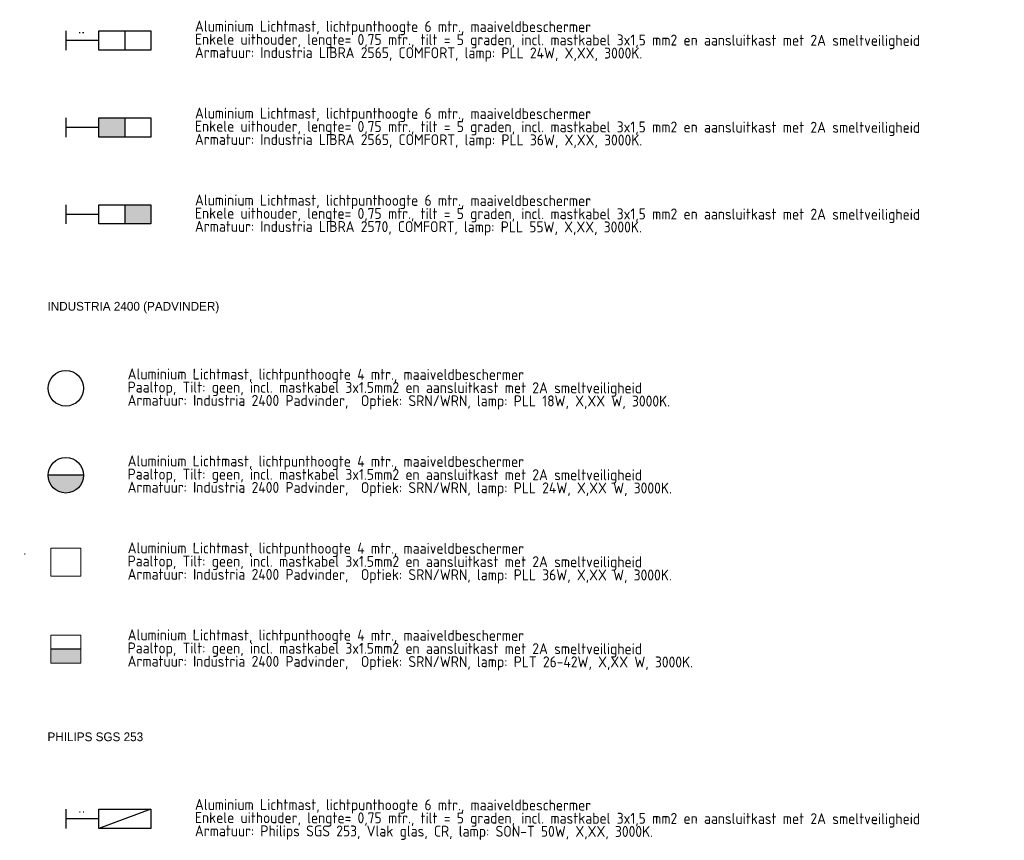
# Model space of a CAD drawing. Header units: millimetres. Extents: x -16321526 to -4431526, y 5084381 to 13484381.
# Tile 14 of 49: x -15926215 to -15476398, y 6630585 to 7005633. Entities that reach past the tile are written whole.
import ezdxf
from ezdxf.enums import TextEntityAlignment as Align
from ezdxf.lldxf.tags import DXFTag

# ---------------------------------------------------------------- set-up
doc = ezdxf.new("R2010")
doc.units = ezdxf.units.MM
for name, color, linetype, lineweight in [('N-WE-KL-ET_LS_OV_LICHTMAST_LSL-S', 90, 'Continuous', 35), ('N-WE-KL-ET_LS_OV_LSL-T18', 10, 'Continuous', 18), ('N-WE-KL-ET_LS_OV_LSL-T25', 10, 'Continuous', 25), ('N-WE-KL-ET_LS_OV_LSL-T35', 10, 'Continuous', 35)]:
    doc.layers.add(name, color=color, linetype=linetype, lineweight=lineweight)
doc.layers.add('nieuw', color=3, linetype='Continuous')
doc.styles.add('0.25 (1 200)', font='dgn032.shx', dxfattribs={"height": 0.5})
doc.styles.add('ISO', font='isocp')
doc.styles.add('NLCS-ISO', font='txt')
tags = doc.linetypes.add('Voedingskabel VERWIJDEREN x', pattern='A,25,1,["X",Standard,S=2.54,R=0,X=-2.54,Y=-1.27],1', length=27).pattern_tags.tags
tags[6] = DXFTag(74, 10)
pattern_1 = [(0, (0, 0), (0, 6.985), [5.08, -1.905]), (90, (0, 0), (-6.985, 4e-16), [5.08, -1.905])]
pattern_2 = [(0, (3, 0.875), (0, 6.985), [5.08, -1.905]), (90, (3, 0.875), (-6.985, 4e-16), [5.08, -1.905])]
pattern_3 = [(0, (-26.671, 0), (0, 6.985), [5.08, -1.905]), (90, (-26.671, 0), (-6.985, 4e-16), [5.08, -1.905])]
pattern_4 = [(0, (-23.671, 0.875), (0, 6.985), [5.08, -1.905]), (90, (-23.671, 0.875), (-6.985, 4e-16), [5.08, -1.905])]
pattern_5 = [(0, (-26.875, 1e-15), (0, 6.985), [5.08, -1.905]), (90, (-26.875, 1e-15), (-6.985, 4e-16), [5.08, -1.905])]
pattern_6 = [(0, (-23.875, 0.875), (0, 6.985), [5.08, -1.905]), (90, (-23.875, 0.875), (-6.985, 4e-16), [5.08, -1.905])]

# ---------------------------------------------------------------- blocks, each defined once
blk = doc.blocks.new('ET-LS-OVL-MAST-LSL_KOFFER_PLL_03')
at = {"layer": 'nieuw'}
h = blk.add_hatch(dxfattribs=at)
h.set_pattern_fill('ANGLE', color=256)
h.set_pattern_definition(pattern_1)
h.paths.add_polyline_path([(7.44, 3.64), (8.12, 3.06), (8.29, 3.94)])
h.paths.add_polyline_path([(5.79, 3.64), (6.47, 3.06), (6.64, 3.94)])
h = blk.add_hatch(dxfattribs=at)
h.set_pattern_fill('ANGLE', color=256)
h.set_pattern_definition(pattern_2)
h.paths.add_polyline_path([(6.64, 3.94), (5.79, 3.64), (6.47, 3.06)])
h.paths.add_polyline_path([(7.44, 3.64), (8.12, 3.06), (8.29, 3.94)])
at = {"layer": 'N-WE-KL-ET_LS_OV_LICHTMAST_LSL-S', "lineweight": -3}
blk.add_line((26.88, 4.38), (26.88, -4.38), dxfattribs=at)
for points in [[(0, 4.38), (0, -4.38)], [(15, 0), (0, 0)]]:
    blk.add_lwpolyline(points, dxfattribs=at)
blk.add_lwpolyline([(15, 4.38), (38.75, 4.38), (38.75, -4.38), (15, -4.38)], close=True, dxfattribs=at)
at = {"layer": 'N-WE-KL-ET_LS_OV_LSL-T25', "style": 'NLCS-ISO'}
blk.add_attdef('MAST_CODE', (-11.9, 15.69), '', height=2.5, dxfattribs=at)
at = {"layer": 'N-WE-KL-ET_LS_OV_LSL-T25', "linetype": 'ByBlock', "style": 'NLCS-ISO'}
blk.add_attdef('FASE-AANSLUITING', (12.95, -10.29), '', height=1.8, dxfattribs=at)
at = {"layer": 'N-WE-KL-ET_LS_OV_LSL-T25', "style": 'NLCS-ISO', "flags": 1}
for tag, p in [('KERN', (72.98, -10.13)), ('WIJK', (72.98, -13.53)), ('BUURT', (72.98, -16.93)), ('STRAAT', (72.98, -20.33)), ('EIGENAAR_INSTALLATIE', (72.98, -23.73)), ('BEHEERDER', (72.98, -27.13)), ('NETWERK', (72.98, -30.53)), ('SOORT_INSTALLATIE', (72.98, -33.93)), ('KAST_CODE', (72.98, -37.33)), ('KAST_NUMMER', (72.98, -40.73)), ('GROEP_NUMMER', (72.9, -44.05)), ('TYPE_AANSLUITING', (72.6, -54.02)), ('TYPE_AANSLUITBLOK', (72.6, -57.8)), ('AFGEZEKERDE_WAARDE', (72.6, -61.59)), ('ALG_ONDERGROND', (72.6, -65.37)), ('OV_MAST_MATERIAAL', (72.19, -92.97)), ('OV_MAST_KLEUR', (72.19, -96.35)), ('CONSERVERING', (72.19, -99.74)), ('LEVERANCIER', (72.19, -103.12)), ('PLAATSINGSDATUM', (72.19, -106.52)), ('INSPECTIEDATUM', (72.19, -109.92)), ('OBJECTEN_MAST', (72.11, -113.49)), ('FOTOS', (72.19, -130.26)), ('OPMERKINGEN_inspectie', (72.19, -133.66)), ('KLEUR_ARMATUUR', (71.77, -147.56)), ('LEVERANCIER_ARMATUUR', (72.11, -150.55)), ('OPMERKINGEN_armatuur', (72.25, -160.06))]:
    blk.add_attdef(tag, p, '', height=2, dxfattribs=at)
at = {"layer": 'N-WE-KL-ET_LS_OV_LSL-T25', "linetype": 'ByBlock', "style": 'NLCS-ISO', "flags": 1}
for tag, p in [('MASTNUMMER', (82.8, -49.91)), ('LOCATIE_MASTNUMMER', (90.12, -46.55))]:
    blk.add_attdef(tag, text='', height=2, dxfattribs=at).set_placement(p, align=Align.MIDDLE)
for tag, p in [('TYPECODE', (72.6, -69.16)), ('MAST_TEKENING', (72.79, -72.84)), ('OV_MAST_HOOGTE', (72.8, -76.05)), ('UITHOUDER', (72.6, -79.43)), ('LENGTE_UITHOUDER', (72.6, -82.83)), ('TILT', (72.19, -86.35)), ('VORM', (72.19, -89.59)), ('OBJECT_1', (72.11, -116.89)), ('OBJECT_2', (72.11, -120.29)), ('VERMOGEN_OBJECTEN', (72.11, -127.06)), ('OBJECT_3', (72.11, -123.69)), ('TYPE_ARMATUUR', (72.02, -137.41)), ('LICHTPUNTHOOGTE', (71.86, -141.17)), ('PLAATSING_DATUM_ARMATUUR', (71.86, -144.57)), ('TYPE_VSA_DRIVER', (72.11, -153.55)), ('PLAATSING_JAAR_VSA', (72.11, -156.66)), ('TYPE_LAMP', (72.33, -163.61)), ('AANTAL_LAMP', (72.38, -167)), ('BRANDUREN_LAMP', (72.47, -170.56)), ('GEPLANDE_REMPLACE', (72.47, -177.23)), ('PLAATSING_JAAR_LAMP', (72.47, -173.89)), ('BRANDER_TYPE', (72.24, -180.88)), ('LICHTKLEUR_LAMP', (72.47, -183.76)), ('DIM_REGIME', (72.62, -187.68)), ('VERMOGEN_LAMP', (72.55, -191.37)), ('SYSTEEMVERMOGEN_LAMP', (72.51, -195.04)), ('MAX_VERMOGEN_LAMP', (72.64, -198.37))]:
    blk.add_attdef(tag, p, '', height=2, dxfattribs=at)
blk = doc.blocks.new('ET-LS-OVL-MAST-LSL_KOFFER_PLL_04')
at = {"layer": 'N-WE-KL-ET_LS_OV_LICHTMAST_LSL-S', "lineweight": 0}
h = blk.add_hatch(color=256, dxfattribs=at)
h.dxf.hatch_style = 1
h.paths.add_polyline_path([(26.88, 4.38), (15, 4.38), (15, -4.38), (26.88, -4.38)])
at = {"layer": 'nieuw'}
h = blk.add_hatch(dxfattribs=at)
h.set_pattern_fill('ANGLE', color=256)
h.set_pattern_definition(pattern_1)
h.paths.add_polyline_path([(7.44, 3.64), (8.12, 3.06), (8.29, 3.94)])
h.paths.add_polyline_path([(5.79, 3.64), (6.47, 3.06), (6.64, 3.94)])
h = blk.add_hatch(dxfattribs=at)
h.set_pattern_fill('ANGLE', color=256)
h.set_pattern_definition(pattern_2)
h.paths.add_polyline_path([(6.64, 3.94), (5.79, 3.64), (6.47, 3.06)])
h.paths.add_polyline_path([(7.44, 3.64), (8.12, 3.06), (8.29, 3.94)])
at = {"layer": 'N-WE-KL-ET_LS_OV_LICHTMAST_LSL-S', "lineweight": -3}
blk.add_line((26.88, 4.38), (26.88, -4.38), dxfattribs=at)
for points in [[(0, 4.38), (0, -4.38)], [(15, 0), (0, 0)]]:
    blk.add_lwpolyline(points, dxfattribs=at)
blk.add_lwpolyline([(15, 4.38), (38.75, 4.38), (38.75, -4.38), (15, -4.38)], close=True, dxfattribs=at)
at = {"layer": 'N-WE-KL-ET_LS_OV_LSL-T25', "style": 'NLCS-ISO'}
blk.add_attdef('MAST_CODE', (-11.9, 15.69), '', height=2.5, dxfattribs=at)
at = {"layer": 'N-WE-KL-ET_LS_OV_LSL-T25', "linetype": 'ByBlock', "style": 'NLCS-ISO'}
blk.add_attdef('FASE-AANSLUITING', (12.95, -10.29), '', height=1.8, dxfattribs=at)
at = {"layer": 'N-WE-KL-ET_LS_OV_LSL-T25', "style": 'NLCS-ISO', "flags": 1}
for tag, p in [('KERN', (72.98, -10.13)), ('WIJK', (72.98, -13.53)), ('BUURT', (72.98, -16.93)), ('STRAAT', (72.98, -20.33)), ('EIGENAAR_INSTALLATIE', (72.98, -23.73)), ('BEHEERDER', (72.98, -27.13)), ('NETWERK', (72.98, -30.53)), ('SOORT_INSTALLATIE', (72.98, -33.93)), ('KAST_CODE', (72.98, -37.33)), ('KAST_NUMMER', (72.98, -40.73)), ('GROEP_NUMMER', (72.9, -44.05)), ('TYPE_AANSLUITING', (72.6, -54.02)), ('TYPE_AANSLUITBLOK', (72.6, -57.8)), ('AFGEZEKERDE_WAARDE', (72.6, -61.59)), ('ALG_ONDERGROND', (72.6, -65.37)), ('OV_MAST_MATERIAAL', (72.19, -92.97)), ('OV_MAST_KLEUR', (72.19, -96.35)), ('CONSERVERING', (72.19, -99.74)), ('LEVERANCIER', (72.19, -103.12)), ('PLAATSINGSDATUM', (72.19, -106.52)), ('INSPECTIEDATUM', (72.19, -109.92)), ('OBJECTEN_MAST', (72.11, -113.49)), ('FOTOS', (72.19, -130.26)), ('OPMERKINGEN_inspectie', (72.19, -133.66)), ('KLEUR_ARMATUUR', (71.77, -147.56)), ('LEVERANCIER_ARMATUUR', (72.11, -150.55)), ('OPMERKINGEN_armatuur', (72.25, -160.06))]:
    blk.add_attdef(tag, p, '', height=2, dxfattribs=at)
at = {"layer": 'N-WE-KL-ET_LS_OV_LSL-T25', "linetype": 'ByBlock', "style": 'NLCS-ISO', "flags": 1}
for tag, p in [('MASTNUMMER', (82.8, -49.91)), ('LOCATIE_MASTNUMMER', (90.12, -46.55))]:
    blk.add_attdef(tag, text='', height=2, dxfattribs=at).set_placement(p, align=Align.MIDDLE)
for tag, p in [('TYPECODE', (72.6, -69.16)), ('MAST_TEKENING', (72.79, -72.84)), ('OV_MAST_HOOGTE', (72.8, -76.05)), ('UITHOUDER', (72.6, -79.43)), ('LENGTE_UITHOUDER', (72.6, -82.83)), ('TILT', (72.19, -86.35)), ('VORM', (72.19, -89.59)), ('OBJECT_1', (72.11, -116.89)), ('OBJECT_2', (72.11, -120.29)), ('VERMOGEN_OBJECTEN', (72.11, -127.06)), ('OBJECT_3', (72.11, -123.69)), ('TYPE_ARMATUUR', (72.02, -137.41)), ('LICHTPUNTHOOGTE', (71.86, -141.17)), ('PLAATSING_DATUM_ARMATUUR', (71.86, -144.57)), ('TYPE_VSA_DRIVER', (72.11, -153.55)), ('PLAATSING_JAAR_VSA', (72.11, -156.66)), ('TYPE_LAMP', (72.33, -163.61)), ('AANTAL_LAMP', (72.38, -167)), ('BRANDUREN_LAMP', (72.47, -170.56)), ('GEPLANDE_REMPLACE', (72.47, -177.23)), ('PLAATSING_JAAR_LAMP', (72.47, -173.89)), ('BRANDER_TYPE', (72.24, -180.88)), ('LICHTKLEUR_LAMP', (72.47, -183.76)), ('DIM_REGIME', (72.62, -187.68)), ('VERMOGEN_LAMP', (72.55, -191.37)), ('SYSTEEMVERMOGEN_LAMP', (72.51, -195.04)), ('MAX_VERMOGEN_LAMP', (72.64, -198.37))]:
    blk.add_attdef(tag, p, '', height=2, dxfattribs=at)
blk = doc.blocks.new('ET-LS-OVL-MAST-LSL_KOFFER_PLL_05')
at = {"layer": 'N-WE-KL-ET_LS_OV_LICHTMAST_LSL-S', "lineweight": 0}
h = blk.add_hatch(color=256, dxfattribs=at)
h.dxf.hatch_style = 1
h.paths.add_polyline_path([(38.75, 4.38), (26.88, 4.38), (26.88, -4.38), (38.75, -4.38)])
at = {"layer": 'nieuw'}
h = blk.add_hatch(dxfattribs=at)
h.set_pattern_fill('ANGLE', color=256)
h.set_pattern_definition(pattern_1)
h.paths.add_polyline_path([(7.44, 3.64), (8.12, 3.06), (8.29, 3.94)])
h.paths.add_polyline_path([(5.79, 3.64), (6.47, 3.06), (6.64, 3.94)])
h = blk.add_hatch(dxfattribs=at)
h.set_pattern_fill('ANGLE', color=256)
h.set_pattern_definition(pattern_2)
h.paths.add_polyline_path([(6.64, 3.94), (5.79, 3.64), (6.47, 3.06)])
h.paths.add_polyline_path([(7.44, 3.64), (8.12, 3.06), (8.29, 3.94)])
at = {"layer": 'N-WE-KL-ET_LS_OV_LICHTMAST_LSL-S', "lineweight": -3}
blk.add_line((26.88, 4.38), (26.88, -4.38), dxfattribs=at)
for points in [[(0, 4.38), (0, -4.38)], [(15, 0), (0, 0)]]:
    blk.add_lwpolyline(points, dxfattribs=at)
blk.add_lwpolyline([(15, 4.38), (38.75, 4.38), (38.75, -4.38), (15, -4.38)], close=True, dxfattribs=at)
at = {"layer": 'N-WE-KL-ET_LS_OV_LSL-T25', "style": 'NLCS-ISO'}
blk.add_attdef('MAST_CODE', (-11.9, 15.69), '', height=2.5, dxfattribs=at)
at = {"layer": 'N-WE-KL-ET_LS_OV_LSL-T25', "linetype": 'ByBlock', "style": 'NLCS-ISO'}
blk.add_attdef('FASE-AANSLUITING', (12.95, -10.29), '', height=1.8, dxfattribs=at)
at = {"layer": 'N-WE-KL-ET_LS_OV_LSL-T25', "style": 'NLCS-ISO', "flags": 1}
for tag, p in [('KERN', (72.98, -10.13)), ('WIJK', (72.98, -13.53)), ('BUURT', (72.98, -16.93)), ('STRAAT', (72.98, -20.33)), ('EIGENAAR_INSTALLATIE', (72.98, -23.73)), ('BEHEERDER', (72.98, -27.13)), ('NETWERK', (72.98, -30.53)), ('SOORT_INSTALLATIE', (72.98, -33.93)), ('KAST_CODE', (72.98, -37.33)), ('KAST_NUMMER', (72.98, -40.73)), ('GROEP_NUMMER', (72.9, -44.05)), ('TYPE_AANSLUITING', (72.6, -54.02)), ('TYPE_AANSLUITBLOK', (72.6, -57.8)), ('AFGEZEKERDE_WAARDE', (72.6, -61.59)), ('ALG_ONDERGROND', (72.6, -65.37)), ('OV_MAST_MATERIAAL', (72.19, -92.97)), ('OV_MAST_KLEUR', (72.19, -96.35)), ('CONSERVERING', (72.19, -99.74)), ('LEVERANCIER', (72.19, -103.12)), ('PLAATSINGSDATUM', (72.19, -106.52)), ('INSPECTIEDATUM', (72.19, -109.92)), ('OBJECTEN_MAST', (72.11, -113.49)), ('FOTOS', (72.19, -130.26)), ('OPMERKINGEN_inspectie', (72.19, -133.66)), ('KLEUR_ARMATUUR', (71.77, -147.56)), ('LEVERANCIER_ARMATUUR', (72.11, -150.55)), ('OPMERKINGEN_armatuur', (72.25, -160.06))]:
    blk.add_attdef(tag, p, '', height=2, dxfattribs=at)
at = {"layer": 'N-WE-KL-ET_LS_OV_LSL-T25', "linetype": 'ByBlock', "style": 'NLCS-ISO', "flags": 1}
for tag, p in [('MASTNUMMER', (82.8, -49.91)), ('LOCATIE_MASTNUMMER', (90.12, -46.55))]:
    blk.add_attdef(tag, text='', height=2, dxfattribs=at).set_placement(p, align=Align.MIDDLE)
for tag, p in [('TYPECODE', (72.6, -69.16)), ('MAST_TEKENING', (72.79, -72.84)), ('OV_MAST_HOOGTE', (72.8, -76.05)), ('UITHOUDER', (72.6, -79.43)), ('LENGTE_UITHOUDER', (72.6, -82.83)), ('TILT', (72.19, -86.35)), ('VORM', (72.19, -89.59)), ('OBJECT_1', (72.11, -116.89)), ('OBJECT_2', (72.11, -120.29)), ('VERMOGEN_OBJECTEN', (72.11, -127.06)), ('OBJECT_3', (72.11, -123.69)), ('TYPE_ARMATUUR', (72.02, -137.41)), ('LICHTPUNTHOOGTE', (71.86, -141.17)), ('PLAATSING_DATUM_ARMATUUR', (71.86, -144.57)), ('TYPE_VSA_DRIVER', (72.11, -153.55)), ('PLAATSING_JAAR_VSA', (72.11, -156.66)), ('TYPE_LAMP', (72.33, -163.61)), ('AANTAL_LAMP', (72.38, -167)), ('BRANDUREN_LAMP', (72.47, -170.56)), ('GEPLANDE_REMPLACE', (72.47, -177.23)), ('PLAATSING_JAAR_LAMP', (72.47, -173.89)), ('BRANDER_TYPE', (72.24, -180.88)), ('LICHTKLEUR_LAMP', (72.47, -183.76)), ('DIM_REGIME', (72.62, -187.68)), ('VERMOGEN_LAMP', (72.55, -191.37)), ('SYSTEEMVERMOGEN_LAMP', (72.51, -195.04)), ('MAX_VERMOGEN_LAMP', (72.64, -198.37))]:
    blk.add_attdef(tag, p, '', height=2, dxfattribs=at)
blk = doc.blocks.new('ET-LS-OVL-MAST-LSL_KOFFER_PLL_06')
at = {"layer": 'nieuw'}
h = blk.add_hatch(dxfattribs=at)
h.set_pattern_fill('ANGLE', color=256)
h.set_pattern_definition(pattern_1)
h.paths.add_polyline_path([(7.44, 3.64), (8.12, 3.06), (8.29, 3.94)])
h.paths.add_polyline_path([(5.79, 3.64), (6.47, 3.06), (6.64, 3.94)])
h = blk.add_hatch(dxfattribs=at)
h.set_pattern_fill('ANGLE', color=256)
h.set_pattern_definition(pattern_2)
h.paths.add_polyline_path([(6.64, 3.94), (5.79, 3.64), (6.47, 3.06)])
h.paths.add_polyline_path([(7.44, 3.64), (8.12, 3.06), (8.29, 3.94)])
at = {"layer": 'N-WE-KL-ET_LS_OV_LICHTMAST_LSL-S', "lineweight": -3}
blk.add_line((38.75, 4.38), (15, -4.38), dxfattribs=at)
for points in [[(0, 4.38), (0, -4.38)], [(15, 0), (0, 0)]]:
    blk.add_lwpolyline(points, dxfattribs=at)
blk.add_lwpolyline([(15, 4.38), (38.75, 4.38), (38.75, -4.38), (15, -4.38)], close=True, dxfattribs=at)
at = {"layer": 'N-WE-KL-ET_LS_OV_LSL-T25', "style": 'NLCS-ISO'}
blk.add_attdef('MAST_CODE', (-11.9, 15.69), '', height=2.5, dxfattribs=at)
at = {"layer": 'N-WE-KL-ET_LS_OV_LSL-T25', "linetype": 'ByBlock', "style": 'NLCS-ISO'}
blk.add_attdef('FASE-AANSLUITING', (12.95, -10.29), '', height=1.8, dxfattribs=at)
at = {"layer": 'N-WE-KL-ET_LS_OV_LSL-T25', "style": 'NLCS-ISO', "flags": 1}
for tag, p in [('KERN', (72.98, -10.13)), ('WIJK', (72.98, -13.53)), ('BUURT', (72.98, -16.93)), ('STRAAT', (72.98, -20.33)), ('EIGENAAR_INSTALLATIE', (72.98, -23.73)), ('BEHEERDER', (72.98, -27.13)), ('NETWERK', (72.98, -30.53)), ('SOORT_INSTALLATIE', (72.98, -33.93)), ('KAST_CODE', (72.98, -37.33)), ('KAST_NUMMER', (72.98, -40.73)), ('GROEP_NUMMER', (72.9, -44.05)), ('TYPE_AANSLUITING', (72.6, -54.02)), ('TYPE_AANSLUITBLOK', (72.6, -57.8)), ('AFGEZEKERDE_WAARDE', (72.6, -61.59)), ('ALG_ONDERGROND', (72.6, -65.37)), ('OV_MAST_MATERIAAL', (72.19, -92.97)), ('OV_MAST_KLEUR', (72.19, -96.35)), ('CONSERVERING', (72.19, -99.74)), ('LEVERANCIER', (72.19, -103.12)), ('PLAATSINGSDATUM', (72.19, -106.52)), ('INSPECTIEDATUM', (72.19, -109.92)), ('OBJECTEN_MAST', (72.11, -113.49)), ('FOTOS', (72.19, -130.26)), ('OPMERKINGEN_inspectie', (72.19, -133.66)), ('KLEUR_ARMATUUR', (71.77, -147.56)), ('LEVERANCIER_ARMATUUR', (72.11, -150.55)), ('OPMERKINGEN_armatuur', (72.25, -160.06))]:
    blk.add_attdef(tag, p, '', height=2, dxfattribs=at)
at = {"layer": 'N-WE-KL-ET_LS_OV_LSL-T25', "linetype": 'ByBlock', "style": 'NLCS-ISO', "flags": 1}
for tag, p in [('MASTNUMMER', (82.8, -49.91)), ('LOCATIE_MASTNUMMER', (90.12, -46.55))]:
    blk.add_attdef(tag, text='', height=2, dxfattribs=at).set_placement(p, align=Align.MIDDLE)
for tag, p in [('TYPECODE', (72.6, -69.16)), ('MAST_TEKENING', (72.79, -72.84)), ('OV_MAST_HOOGTE', (72.8, -76.05)), ('UITHOUDER', (72.6, -79.43)), ('LENGTE_UITHOUDER', (72.6, -82.83)), ('TILT', (72.19, -86.35)), ('VORM', (72.19, -89.59)), ('OBJECT_1', (72.11, -116.89)), ('OBJECT_2', (72.11, -120.29)), ('VERMOGEN_OBJECTEN', (72.11, -127.06)), ('OBJECT_3', (72.11, -123.69)), ('TYPE_ARMATUUR', (72.02, -137.41)), ('LICHTPUNTHOOGTE', (71.86, -141.17)), ('PLAATSING_DATUM_ARMATUUR', (71.86, -144.57)), ('TYPE_VSA_DRIVER', (72.11, -153.55)), ('PLAATSING_JAAR_VSA', (72.11, -156.66)), ('TYPE_LAMP', (72.33, -163.61)), ('AANTAL_LAMP', (72.38, -167)), ('BRANDUREN_LAMP', (72.47, -170.56)), ('GEPLANDE_REMPLACE', (72.47, -177.23)), ('PLAATSING_JAAR_LAMP', (72.47, -173.89)), ('BRANDER_TYPE', (72.24, -180.88)), ('LICHTKLEUR_LAMP', (72.47, -183.76)), ('DIM_REGIME', (72.62, -187.68)), ('VERMOGEN_LAMP', (72.55, -191.37)), ('SYSTEEMVERMOGEN_LAMP', (72.51, -195.04)), ('MAX_VERMOGEN_LAMP', (72.64, -198.37))]:
    blk.add_attdef(tag, p, '', height=2, dxfattribs=at)
blk = doc.blocks.new('ET-LS-OVL-MAST-LSL_KEGEL_PLL_01')
at = {"layer": 'nieuw'}
h = blk.add_hatch(dxfattribs=at)
h.set_pattern_fill('ANGLE', color=256)
h.set_pattern_definition(pattern_3)
h.paths.add_polyline_path([(-19.24, 3.64), (-18.55, 3.06), (-18.38, 3.94)])
h.paths.add_polyline_path([(-20.89, 3.64), (-20.2, 3.06), (-20.04, 3.94)])
h = blk.add_hatch(dxfattribs=at)
h.set_pattern_fill('ANGLE', color=256)
h.set_pattern_definition(pattern_4)
h.paths.add_polyline_path([(-20.04, 3.94), (-20.89, 3.64), (-20.2, 3.06)])
h.paths.add_polyline_path([(-19.24, 3.64), (-18.55, 3.06), (-18.38, 3.94)])
at = {"layer": 'N-WE-KL-ET_LS_OV_LICHTMAST_LSL-S', "lineweight": -3}
blk.add_circle((0, 0), 8.1, dxfattribs=at)
at = {"layer": 'N-WE-KL-ET_LS_OV_LSL-T25', "style": 'NLCS-ISO'}
blk.add_attdef('MAST_CODE', (-12.08, 15.19), '', height=2.5, dxfattribs=at)
at = {"layer": 'N-WE-KL-ET_LS_OV_LSL-T25', "style": 'NLCS-ISO', "flags": 1}
for tag, p in [('KERN', (46.31, -10.13)), ('WIJK', (46.31, -13.53)), ('BUURT', (46.31, -16.93)), ('STRAAT', (46.31, -20.33)), ('EIGENAAR_INSTALLATIE', (46.31, -23.73)), ('BEHEERDER', (46.31, -27.13)), ('NETWERK', (46.31, -30.53)), ('SOORT_INSTALLATIE', (46.31, -33.93)), ('KAST_CODE', (46.31, -37.33)), ('KAST_NUMMER', (46.31, -40.73)), ('GROEP_NUMMER', (46.23, -44.05)), ('TYPE_AANSLUITING', (45.93, -54.02)), ('TYPE_AANSLUITBLOK', (45.93, -57.8)), ('AFGEZEKERDE_WAARDE', (45.93, -61.59)), ('ALG_ONDERGROND', (45.93, -65.37)), ('OV_MAST_MATERIAAL', (45.52, -92.97)), ('OV_MAST_KLEUR', (45.52, -96.35)), ('CONSERVERING', (45.52, -99.74)), ('LEVERANCIER', (45.52, -103.12)), ('PLAATSINGSDATUM', (45.52, -106.52)), ('INSPECTIEDATUM', (45.52, -109.92)), ('OBJECTEN_MAST', (45.44, -113.49)), ('FOTOS', (45.52, -130.26)), ('OPMERKINGEN_inspectie', (45.52, -133.66)), ('KLEUR_ARMATUUR', (45.1, -147.56)), ('LEVERANCIER_ARMATUUR', (45.44, -150.55)), ('OPMERKINGEN_armatuur', (45.57, -160.06))]:
    blk.add_attdef(tag, p, '', height=2, dxfattribs=at)
at = {"layer": 'N-WE-KL-ET_LS_OV_LSL-T25', "linetype": 'ByBlock', "style": 'NLCS-ISO'}
blk.add_attdef('FASE-AANSLUITING', (-13.56, -12.77), '', height=1.8, dxfattribs=at)
at = {"layer": 'N-WE-KL-ET_LS_OV_LSL-T25', "linetype": 'ByBlock', "style": 'NLCS-ISO', "flags": 1}
for tag, p in [('MASTNUMMER', (56.13, -49.91)), ('LOCATIE_MASTNUMMER', (63.45, -46.55))]:
    blk.add_attdef(tag, text='', height=2, dxfattribs=at).set_placement(p, align=Align.MIDDLE)
for tag, p in [('TYPECODE', (45.93, -69.16)), ('MAST_TEKENING', (46.12, -72.84)), ('OV_MAST_HOOGTE', (46.13, -76.05)), ('UITHOUDER', (45.93, -79.43)), ('LENGTE_UITHOUDER', (45.93, -82.83)), ('TILT', (45.52, -86.35)), ('VORM', (45.52, -89.59)), ('OBJECT_1', (45.44, -116.89)), ('OBJECT_2', (45.44, -120.29)), ('VERMOGEN_OBJECTEN', (45.44, -127.06)), ('OBJECT_3', (45.44, -123.69)), ('TYPE_ARMATUUR', (45.35, -137.41)), ('LICHTPUNTHOOGTE', (45.18, -141.17)), ('PLAATSING_DATUM_ARMATUUR', (45.18, -144.57)), ('TYPE_VSA_DRIVER', (45.44, -153.55)), ('PLAATSING_JAAR_VSA', (45.44, -156.66)), ('TYPE_LAMP', (45.66, -163.61)), ('AANTAL_LAMP', (45.71, -167)), ('BRANDUREN_LAMP', (45.79, -170.56)), ('GEPLANDE_REMPLACE', (45.79, -177.23)), ('PLAATSING_JAAR_LAMP', (45.79, -173.89)), ('BRANDER_TYPE', (45.57, -180.88)), ('LICHTKLEUR_LAMP', (45.79, -183.76)), ('DIM_REGIME', (45.95, -187.68)), ('VERMOGEN_LAMP', (45.88, -191.37)), ('SYSTEEMVERMOGEN_LAMP', (45.84, -195.04)), ('MAX_VERMOGEN_LAMP', (45.96, -198.37))]:
    blk.add_attdef(tag, p, '', height=2, dxfattribs=at)
blk = doc.blocks.new('ET-LS-OVL-MAST-LSL_KEGEL_PLL_02')
at = {"layer": 'N-WE-KL-ET_LS_OV_LICHTMAST_LSL-S', "lineweight": 0}
h = blk.add_hatch(color=256, dxfattribs=at)
h.dxf.hatch_style = 1
h.paths.add_polyline_path([(8.1, 0), (-8.1, 0, 1)])
at = {"layer": 'nieuw'}
h = blk.add_hatch(dxfattribs=at)
h.set_pattern_fill('ANGLE', color=256)
h.set_pattern_definition(pattern_3)
h.paths.add_polyline_path([(-19.24, 3.64), (-18.55, 3.06), (-18.38, 3.94)])
h.paths.add_polyline_path([(-20.89, 3.64), (-20.2, 3.06), (-20.04, 3.94)])
h = blk.add_hatch(dxfattribs=at)
h.set_pattern_fill('ANGLE', color=256)
h.set_pattern_definition(pattern_4)
h.paths.add_polyline_path([(-20.04, 3.94), (-20.89, 3.64), (-20.2, 3.06)])
h.paths.add_polyline_path([(-19.24, 3.64), (-18.55, 3.06), (-18.38, 3.94)])
at = {"layer": 'N-WE-KL-ET_LS_OV_LICHTMAST_LSL-S', "lineweight": -3}
blk.add_lwpolyline([(8.1, 0), (-8.1, 0)], dxfattribs=at)
blk.add_circle((0, 0), 8.1, dxfattribs=at)
at = {"layer": 'N-WE-KL-ET_LS_OV_LSL-T25', "style": 'NLCS-ISO'}
blk.add_attdef('MAST_CODE', (-12.08, 15.19), '', height=2.5, dxfattribs=at)
at = {"layer": 'N-WE-KL-ET_LS_OV_LSL-T25', "style": 'NLCS-ISO', "flags": 1}
for tag, p in [('KERN', (46.31, -10.13)), ('WIJK', (46.31, -13.53)), ('BUURT', (46.31, -16.93)), ('STRAAT', (46.31, -20.33)), ('EIGENAAR_INSTALLATIE', (46.31, -23.73)), ('BEHEERDER', (46.31, -27.13)), ('NETWERK', (46.31, -30.53)), ('SOORT_INSTALLATIE', (46.31, -33.93)), ('KAST_CODE', (46.31, -37.33)), ('KAST_NUMMER', (46.31, -40.73)), ('GROEP_NUMMER', (46.23, -44.05)), ('TYPE_AANSLUITING', (45.93, -54.02)), ('TYPE_AANSLUITBLOK', (45.93, -57.8)), ('AFGEZEKERDE_WAARDE', (45.93, -61.59)), ('ALG_ONDERGROND', (45.93, -65.37)), ('OV_MAST_MATERIAAL', (45.52, -92.97)), ('OV_MAST_KLEUR', (45.52, -96.35)), ('CONSERVERING', (45.52, -99.74)), ('LEVERANCIER', (45.52, -103.12)), ('PLAATSINGSDATUM', (45.52, -106.52)), ('INSPECTIEDATUM', (45.52, -109.92)), ('OBJECTEN_MAST', (45.44, -113.49)), ('FOTOS', (45.52, -130.26)), ('OPMERKINGEN_inspectie', (45.52, -133.66)), ('KLEUR_ARMATUUR', (45.1, -147.56)), ('LEVERANCIER_ARMATUUR', (45.44, -150.55)), ('OPMERKINGEN_armatuur', (45.57, -160.06))]:
    blk.add_attdef(tag, p, '', height=2, dxfattribs=at)
at = {"layer": 'N-WE-KL-ET_LS_OV_LSL-T25', "linetype": 'ByBlock', "style": 'NLCS-ISO'}
blk.add_attdef('FASE-AANSLUITING', (-13.56, -12.77), '', height=1.8, dxfattribs=at)
at = {"layer": 'N-WE-KL-ET_LS_OV_LSL-T25', "linetype": 'ByBlock', "style": 'NLCS-ISO', "flags": 1}
for tag, p in [('MASTNUMMER', (56.13, -49.91)), ('LOCATIE_MASTNUMMER', (63.45, -46.55))]:
    blk.add_attdef(tag, text='', height=2, dxfattribs=at).set_placement(p, align=Align.MIDDLE)
for tag, p in [('TYPECODE', (45.93, -69.16)), ('MAST_TEKENING', (46.12, -72.84)), ('OV_MAST_HOOGTE', (46.13, -76.05)), ('UITHOUDER', (45.93, -79.43)), ('LENGTE_UITHOUDER', (45.93, -82.83)), ('TILT', (45.52, -86.35)), ('VORM', (45.52, -89.59)), ('OBJECT_1', (45.44, -116.89)), ('OBJECT_2', (45.44, -120.29)), ('VERMOGEN_OBJECTEN', (45.44, -127.06)), ('OBJECT_3', (45.44, -123.69)), ('TYPE_ARMATUUR', (45.35, -137.41)), ('LICHTPUNTHOOGTE', (45.18, -141.17)), ('PLAATSING_DATUM_ARMATUUR', (45.18, -144.57)), ('TYPE_VSA_DRIVER', (45.44, -153.55)), ('PLAATSING_JAAR_VSA', (45.44, -156.66)), ('TYPE_LAMP', (45.66, -163.61)), ('AANTAL_LAMP', (45.71, -167)), ('BRANDUREN_LAMP', (45.79, -170.56)), ('GEPLANDE_REMPLACE', (45.79, -177.23)), ('PLAATSING_JAAR_LAMP', (45.79, -173.89)), ('BRANDER_TYPE', (45.57, -180.88)), ('LICHTKLEUR_LAMP', (45.79, -183.76)), ('DIM_REGIME', (45.95, -187.68)), ('VERMOGEN_LAMP', (45.88, -191.37)), ('SYSTEEMVERMOGEN_LAMP', (45.84, -195.04)), ('MAX_VERMOGEN_LAMP', (45.96, -198.37))]:
    blk.add_attdef(tag, p, '', height=2, dxfattribs=at)
blk = doc.blocks.new('ET-LS-OVL-MAST-LSL_KEGEL_PLL_09')
at = {"layer": 'nieuw'}
h = blk.add_hatch(dxfattribs=at)
h.set_pattern_fill('ANGLE', color=256)
h.set_pattern_definition(pattern_5)
h.paths.add_polyline_path([(-19.44, 3.64), (-18.75, 3.06), (-18.59, 3.94)])
h.paths.add_polyline_path([(-21.09, 3.64), (-20.41, 3.06), (-20.24, 3.94)])
h = blk.add_hatch(dxfattribs=at)
h.set_pattern_fill('ANGLE', color=256)
h.set_pattern_definition(pattern_6)
h.paths.add_polyline_path([(-20.24, 3.94), (-21.09, 3.64), (-20.41, 3.06)])
h.paths.add_polyline_path([(-19.44, 3.64), (-18.75, 3.06), (-18.59, 3.94)])
at = {"layer": 'N-WE-KL-ET_LS_OV_LICHTMAST_LSL-S', "lineweight": 0}
blk.add_lwpolyline([(6.85, 6.42), (-6.85, 6.42), (-6.85, -6.42), (6.85, -6.42)], close=True, dxfattribs=at)
at = {"layer": 'N-WE-KL-ET_LS_OV_LSL-T25', "style": 'NLCS-ISO'}
blk.add_attdef('MAST_CODE', (-6.85, 15.69), '', height=2.5, dxfattribs=at)
at = {"layer": 'N-WE-KL-ET_LS_OV_LSL-T25', "linetype": 'ByBlock', "style": 'NLCS-ISO'}
blk.add_attdef('FASE-AANSLUITING', (-13.92, -10.29), '', height=1.8, dxfattribs=at)
at = {"layer": 'N-WE-KL-ET_LS_OV_LSL-T25', "style": 'NLCS-ISO', "flags": 1}
for tag, p in [('KERN', (46.11, -10.13)), ('WIJK', (46.11, -13.53)), ('BUURT', (46.11, -16.93)), ('STRAAT', (46.11, -20.33)), ('EIGENAAR_INSTALLATIE', (46.11, -23.73)), ('BEHEERDER', (46.11, -27.13)), ('NETWERK', (46.11, -30.53)), ('SOORT_INSTALLATIE', (46.11, -33.93)), ('KAST_CODE', (46.11, -37.33)), ('KAST_NUMMER', (46.11, -40.73)), ('GROEP_NUMMER', (46.02, -44.05)), ('TYPE_AANSLUITING', (45.72, -54.02)), ('TYPE_AANSLUITBLOK', (45.72, -57.8)), ('AFGEZEKERDE_WAARDE', (45.72, -61.59)), ('ALG_ONDERGROND', (45.72, -65.37)), ('OV_MAST_MATERIAAL', (45.32, -92.97)), ('OV_MAST_KLEUR', (45.32, -96.35)), ('CONSERVERING', (45.32, -99.74)), ('LEVERANCIER', (45.32, -103.12)), ('PLAATSINGSDATUM', (45.32, -106.52)), ('INSPECTIEDATUM', (45.32, -109.92)), ('OBJECTEN_MAST', (45.24, -113.49)), ('FOTOS', (45.32, -130.26)), ('OPMERKINGEN_inspectie', (45.32, -133.66)), ('KLEUR_ARMATUUR', (44.9, -147.56)), ('LEVERANCIER_ARMATUUR', (45.23, -150.55)), ('OPMERKINGEN_armatuur', (45.37, -160.06))]:
    blk.add_attdef(tag, p, '', height=2, dxfattribs=at)
at = {"layer": 'N-WE-KL-ET_LS_OV_LSL-T25', "linetype": 'ByBlock', "style": 'NLCS-ISO', "flags": 1}
for tag, p in [('MASTNUMMER', (55.92, -49.91)), ('LOCATIE_MASTNUMMER', (63.25, -46.55))]:
    blk.add_attdef(tag, text='', height=2, dxfattribs=at).set_placement(p, align=Align.MIDDLE)
for tag, p in [('TYPECODE', (45.72, -69.16)), ('MAST_TEKENING', (45.92, -72.84)), ('OV_MAST_HOOGTE', (45.93, -76.05)), ('UITHOUDER', (45.72, -79.43)), ('LENGTE_UITHOUDER', (45.72, -82.83)), ('TILT', (45.32, -86.35)), ('VORM', (45.32, -89.59)), ('OBJECT_1', (45.24, -116.89)), ('OBJECT_2', (45.24, -120.29)), ('VERMOGEN_OBJECTEN', (45.24, -127.06)), ('OBJECT_3', (45.24, -123.69)), ('TYPE_ARMATUUR', (45.15, -137.41)), ('LICHTPUNTHOOGTE', (44.98, -141.17)), ('PLAATSING_DATUM_ARMATUUR', (44.98, -144.57)), ('TYPE_VSA_DRIVER', (45.23, -153.55)), ('PLAATSING_JAAR_VSA', (45.23, -156.66)), ('TYPE_LAMP', (45.46, -163.61)), ('AANTAL_LAMP', (45.51, -167)), ('BRANDUREN_LAMP', (45.59, -170.56)), ('GEPLANDE_REMPLACE', (45.59, -177.23)), ('PLAATSING_JAAR_LAMP', (45.59, -173.89)), ('BRANDER_TYPE', (45.37, -180.88)), ('LICHTKLEUR_LAMP', (45.59, -183.76)), ('DIM_REGIME', (45.74, -187.68)), ('VERMOGEN_LAMP', (45.68, -191.37)), ('SYSTEEMVERMOGEN_LAMP', (45.63, -195.04)), ('MAX_VERMOGEN_LAMP', (45.76, -198.37))]:
    blk.add_attdef(tag, p, '', height=2, dxfattribs=at)
blk = doc.blocks.new('ET-LS-OVL-MAST-LSL_KEGEL_PLL_10')
at = {"layer": 'N-WE-KL-ET_LS_OV_LICHTMAST_LSL-S', "lineweight": 0}
h = blk.add_hatch(color=256, dxfattribs=at)
h.dxf.hatch_style = 1
h.paths.add_polyline_path([(6.85, 0), (-6.85, 0), (-6.85, -6.42), (6.85, -6.42)])
at = {"layer": 'nieuw'}
h = blk.add_hatch(dxfattribs=at)
h.set_pattern_fill('ANGLE', color=256)
h.set_pattern_definition(pattern_5)
h.paths.add_polyline_path([(-19.44, 3.64), (-18.75, 3.06), (-18.59, 3.94)])
h.paths.add_polyline_path([(-21.09, 3.64), (-20.41, 3.06), (-20.24, 3.94)])
h = blk.add_hatch(dxfattribs=at)
h.set_pattern_fill('ANGLE', color=256)
h.set_pattern_definition(pattern_6)
h.paths.add_polyline_path([(-20.24, 3.94), (-21.09, 3.64), (-20.41, 3.06)])
h.paths.add_polyline_path([(-19.44, 3.64), (-18.75, 3.06), (-18.59, 3.94)])
at = {"layer": 'N-WE-KL-ET_LS_OV_LICHTMAST_LSL-S', "lineweight": 0}
blk.add_lwpolyline([(6.85, 6.42), (-6.85, 6.42), (-6.85, -6.42), (6.85, -6.42)], close=True, dxfattribs=at)
at = {"layer": 'N-WE-KL-ET_LS_OV_LICHTMAST_LSL-S', "lineweight": -3}
blk.add_lwpolyline([(6.85, 0), (-6.85, 0)], dxfattribs=at)
at = {"layer": 'N-WE-KL-ET_LS_OV_LSL-T25', "style": 'NLCS-ISO'}
blk.add_attdef('MAST_CODE', (-6.85, 15.69), '', height=2.5, dxfattribs=at)
at = {"layer": 'N-WE-KL-ET_LS_OV_LSL-T25', "linetype": 'ByBlock', "style": 'NLCS-ISO'}
blk.add_attdef('FASE-AANSLUITING', (-13.92, -10.29), '', height=1.8, dxfattribs=at)
at = {"layer": 'N-WE-KL-ET_LS_OV_LSL-T25', "style": 'NLCS-ISO', "flags": 1}
for tag, p in [('KERN', (46.11, -10.13)), ('WIJK', (46.11, -13.53)), ('BUURT', (46.11, -16.93)), ('STRAAT', (46.11, -20.33)), ('EIGENAAR_INSTALLATIE', (46.11, -23.73)), ('BEHEERDER', (46.11, -27.13)), ('NETWERK', (46.11, -30.53)), ('SOORT_INSTALLATIE', (46.11, -33.93)), ('KAST_CODE', (46.11, -37.33)), ('KAST_NUMMER', (46.11, -40.73)), ('GROEP_NUMMER', (46.02, -44.05)), ('TYPE_AANSLUITING', (45.72, -54.02)), ('TYPE_AANSLUITBLOK', (45.72, -57.8)), ('AFGEZEKERDE_WAARDE', (45.72, -61.59)), ('ALG_ONDERGROND', (45.72, -65.37)), ('OV_MAST_MATERIAAL', (45.32, -92.97)), ('OV_MAST_KLEUR', (45.32, -96.35)), ('CONSERVERING', (45.32, -99.74)), ('LEVERANCIER', (45.32, -103.12)), ('PLAATSINGSDATUM', (45.32, -106.52)), ('INSPECTIEDATUM', (45.32, -109.92)), ('OBJECTEN_MAST', (45.24, -113.49)), ('FOTOS', (45.32, -130.26)), ('OPMERKINGEN_inspectie', (45.32, -133.66)), ('KLEUR_ARMATUUR', (44.9, -147.56)), ('LEVERANCIER_ARMATUUR', (45.23, -150.55)), ('OPMERKINGEN_armatuur', (45.37, -160.06))]:
    blk.add_attdef(tag, p, '', height=2, dxfattribs=at)
at = {"layer": 'N-WE-KL-ET_LS_OV_LSL-T25', "linetype": 'ByBlock', "style": 'NLCS-ISO', "flags": 1}
for tag, p in [('MASTNUMMER', (55.92, -49.91)), ('LOCATIE_MASTNUMMER', (63.25, -46.55))]:
    blk.add_attdef(tag, text='', height=2, dxfattribs=at).set_placement(p, align=Align.MIDDLE)
for tag, p in [('TYPECODE', (45.72, -69.16)), ('MAST_TEKENING', (45.92, -72.84)), ('OV_MAST_HOOGTE', (45.93, -76.05)), ('UITHOUDER', (45.72, -79.43)), ('LENGTE_UITHOUDER', (45.72, -82.83)), ('TILT', (45.32, -86.35)), ('VORM', (45.32, -89.59)), ('OBJECT_1', (45.24, -116.89)), ('OBJECT_2', (45.24, -120.29)), ('VERMOGEN_OBJECTEN', (45.24, -127.06)), ('OBJECT_3', (45.24, -123.69)), ('TYPE_ARMATUUR', (45.15, -137.41)), ('LICHTPUNTHOOGTE', (44.98, -141.17)), ('PLAATSING_DATUM_ARMATUUR', (44.98, -144.57)), ('TYPE_VSA_DRIVER', (45.23, -153.55)), ('PLAATSING_JAAR_VSA', (45.23, -156.66)), ('TYPE_LAMP', (45.46, -163.61)), ('AANTAL_LAMP', (45.51, -167)), ('BRANDUREN_LAMP', (45.59, -170.56)), ('GEPLANDE_REMPLACE', (45.59, -177.23)), ('PLAATSING_JAAR_LAMP', (45.59, -173.89)), ('BRANDER_TYPE', (45.37, -180.88)), ('LICHTKLEUR_LAMP', (45.59, -183.76)), ('DIM_REGIME', (45.74, -187.68)), ('VERMOGEN_LAMP', (45.68, -191.37)), ('SYSTEEMVERMOGEN_LAMP', (45.63, -195.04)), ('MAX_VERMOGEN_LAMP', (45.76, -198.37))]:
    blk.add_attdef(tag, p, '', height=2, dxfattribs=at)

msp = doc.modelspace()

# ---------------------------------------------------------------- block references
at = {"layer": 'N-WE-KL-ET_LS_OV_LICHTMAST_LSL-S', "color": 0, "linetype": 'ByBlock', "lineweight": -2, "xscale": 1000, "yscale": 1000}
for name, p, zscale in [('ET-LS-OVL-MAST-LSL_KOFFER_PLL_03', (-15905126, 6996126), 1000), ('ET-LS-OVL-MAST-LSL_KOFFER_PLL_04', (-15905126, 6956383), 1000), ('ET-LS-OVL-MAST-LSL_KOFFER_PLL_05', (-15905126, 6916640), 1000), ('ET-LS-OVL-MAST-LSL_KEGEL_PLL_01', (-15905126, 6837154), 0.8), ('ET-LS-OVL-MAST-LSL_KEGEL_PLL_02', (-15905126, 6797412), 1000), ('ET-LS-OVL-MAST-LSL_KEGEL_PLL_09', (-15905126, 6757669), 1000), ('ET-LS-OVL-MAST-LSL_KEGEL_PLL_10', (-15905126, 6717926), 1000), ('ET-LS-OVL-MAST-LSL_KOFFER_PLL_06', (-15905126, 6640398), 1000)]:
    msp.add_blockref(name, p, dxfattribs=dict(at, zscale=zscale))

# ---------------------------------------------------------------- texts
at = {"layer": 'N-WE-KL-ET_LS_OV_LSL-T18', "color": 0, "linetype": 'ByBlock', "lineweight": -2, "style": 'ISO'}
for s, p in [('Aluminium Lichtmast, lichtpunthoogte 6 mtr., maaiveldbeschermer ', (-15846144, 7000212, -993241)), ('Enkele uithouder, lengte= 0,75 mtr., tilt = 5 graden, incl. mastkabel 3x1,5 mm2 en aansluitkast met 2A smeltveiligheid', (-15846155, 6994203, -993241)), ('Armatuur: Industria LIBRA 2565, COMFORT, lamp: PLL 24W, X,XX, 3000K.', (-15846165, 6988195, -993241)), ('Aluminium Lichtmast, lichtpunthoogte 6 mtr., maaiveldbeschermer ', (-15846144, 6960469, -993241)), ('Enkele uithouder, lengte= 0,75 mtr., tilt = 5 graden, incl. mastkabel 3x1,5 mm2 en aansluitkast met 2A smeltveiligheid', (-15846155, 6954460, -993241)), ('Armatuur: Industria LIBRA 2565, COMFORT, lamp: PLL 36W, X,XX, 3000K.', (-15846165, 6948452, -993241)), ('Aluminium Lichtmast, lichtpunthoogte 6 mtr., maaiveldbeschermer ', (-15846144, 6920726, -993241)), ('Enkele uithouder, lengte= 0,75 mtr., tilt = 5 graden, incl. mastkabel 3x1,5 mm2 en aansluitkast met 2A smeltveiligheid', (-15846155, 6914718, -993241)), ('Armatuur: Industria LIBRA 2570, COMFORT, lamp: PLL 55W, X,XX, 3000K.', (-15846165, 6908709, -993241)), ('Aluminium Lichtmast, lichtpunthoogte 4 mtr., maaiveldbeschermer', (-15876882, 6841240, -993241)), ('Paaltop, Tilt: geen, incl. mastkabel 3x1.5mm2 en aansluitkast met 2A smeltveiligheid', (-15876893, 6835232, -993241)), ('Armatuur: Industria 2400 Padvinder,  Optiek: SRN/WRN, lamp: PLL 18W, X,XX W, 3000K.', (-15876903, 6829224, -993241)), ('Aluminium Lichtmast, lichtpunthoogte 4 mtr., maaiveldbeschermer', (-15876882, 6801498, -993241)), ('Paaltop, Tilt: geen, incl. mastkabel 3x1.5mm2 en aansluitkast met 2A smeltveiligheid', (-15876893, 6795489, -993241)), ('Armatuur: Industria 2400 Padvinder,  Optiek: SRN/WRN, lamp: PLL 24W, X,XX W, 3000K.', (-15876903, 6789481, -993241)), ('Aluminium Lichtmast, lichtpunthoogte 4 mtr., maaiveldbeschermer', (-15876882, 6761755, -993241)), ('Paaltop, Tilt: geen, incl. mastkabel 3x1.5mm2 en aansluitkast met 2A smeltveiligheid', (-15876893, 6755746, -993241)), ('Armatuur: Industria 2400 Padvinder,  Optiek: SRN/WRN, lamp: PLL 36W, X,XX W, 3000K.', (-15876903, 6749738, -993241)), ('Aluminium Lichtmast, lichtpunthoogte 4 mtr., maaiveldbeschermer', (-15876882, 6722012, -993241)), ('Paaltop, Tilt: geen, incl. mastkabel 3x1.5mm2 en aansluitkast met 2A smeltveiligheid', (-15876893, 6716003, -993241)), ('Armatuur: Industria 2400 Padvinder,  Optiek: SRN/WRN, lamp: PLT 26-42W, X,XX W, 3000K.', (-15876903, 6709995, -993241)), ('Aluminium Lichtmast, lichtpunthoogte 6 mtr., maaiveldbeschermer ', (-15846144, 6644484, -993241)), ('Enkele uithouder, lengte= 0,75 mtr., tilt = 5 graden, incl. mastkabel 3x1,5 mm2 en aansluitkast met 2A smeltveiligheid', (-15846155, 6638476, -993241)), ('Armatuur: Philips SGS 253, Vlak glas, CR, lamp: SON-T 50W, X,XX, 3000K.', (-15846165, 6632468, -993241))]:
    msp.add_text(s, height=5000, rotation=359.9027, dxfattribs=at).set_placement(p)
at = {"layer": 'N-WE-KL-ET_LS_OV_LSL-T35', "color": 1, "linetype": 'Voedingskabel VERWIJDEREN x', "lineweight": 0, "char_height": 4000, "attachment_point": 1, "style": '0.25 (1 200)'}
for s, width, heights, insert in [('INDUSTRIA 2400 (PADVINDER)', 97148.6, [5367], (-15913513, 6876657)), ('PHILIPS SGS 253', 84503.61, [0], (-15913513, 6679901))]:
    msp.add_mtext_dynamic_manual_height_columns(s, width=width, gutter_width=20000, heights=heights, dxfattribs=dict(at, insert=insert))

doc.saveas('drawing.dxf')
